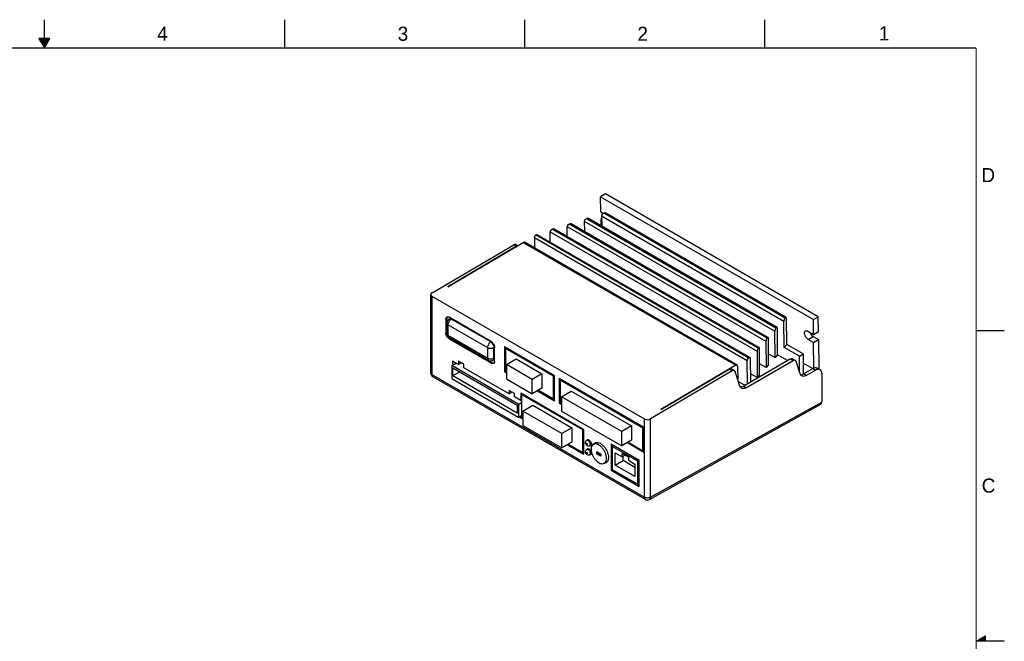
# Model space of a CAD drawing. Header units: inches. Extents: x 0 to 34, y 0 to 22.
# Tile 11 of 11: x 16.6 to 34, y 11 to 22. Entities that reach past the tile are written whole.
import ezdxf

# ---------------------------------------------------------------- set-up
doc = ezdxf.new("R2010")
doc.units = ezdxf.units.IN
doc.header["$LTSCALE"] = 1.87
doc.header["$MEASUREMENT"] = 0
doc.layers.get('0').update_dxf_attribs({"linetype": 'CONTINUOUS'})
doc.styles.add('TEXTSTYLE_2', font='txt')

msp = doc.modelspace()

# ---------------------------------------------------------------- linework, layer by layer
at = {"color": 2, "linetype": 'CONTINUOUS'}
for p, q in [((17, 21.5), (17, 22)), ((21.25, 22), (21.25, 21.5)), ((25.5, 22), (25.5, 21.5)), ((29.75, 22), (29.75, 21.5)), ((16.902, 21.67), (17, 21.5)), ((17.098, 21.67), (16.902, 21.67)), ((16.908, 21.66), (17.092, 21.66)), ((16.913, 21.65), (17.087, 21.65)), ((16.919, 21.64), (17.081, 21.64)), ((16.925, 21.63), (17.075, 21.63)), ((17, 21.5), (17.098, 21.67)), ((16.931, 21.62), (17.069, 21.62)), ((16.937, 21.61), (17.064, 21.61)), ((16.942, 21.6), (17.058, 21.6)), ((16.948, 21.59), (17.052, 21.59)), ((16.954, 21.58), (17.046, 21.58)), ((16.96, 21.57), (17.04, 21.57)), ((16.965, 21.56), (17.035, 21.56)), ((16.971, 21.55), (17.029, 21.55)), ((16.977, 21.54), (17.023, 21.54)), ((16.983, 21.53), (17.017, 21.53)), ((16.988, 21.52), (17.012, 21.52)), ((16.994, 21.51), (17.006, 21.51)), ((33.5, 16.5), (34, 16.5)), ((34, 11), (33.5, 11)), ((33.517, 11.01), (33.67, 11.01)), ((33.535, 11.02), (33.67, 11.02)), ((33.552, 11.03), (33.67, 11.03)), ((33.569, 11.04), (33.67, 11.04)), ((33.587, 11.05), (33.67, 11.05)), ((33.604, 11.06), (33.67, 11.06)), ((33.621, 11.07), (33.67, 11.07)), ((33.639, 11.08), (33.67, 11.08)), ((33.656, 11.09), (33.67, 11.09))]:
    msp.add_line(p, q, dxfattribs=at)
at = {"color": 7, "linetype": 'CONTINUOUS'}
for p, q in [((26.938, 18.917), (26.85, 18.865)), ((26.853, 18.601), (26.85, 18.865)), ((26.85, 18.865), (30.619, 16.69)), ((30.706, 16.741), (26.938, 18.917)), ((26.853, 18.601), (26.904, 18.571)), ((26.869, 18.529), (26.871, 18.342)), ((26.869, 18.529), (30.098, 16.665)), ((26.917, 18.575), (26.906, 18.572)), ((30.116, 16.718), (26.906, 18.572)), ((26.917, 18.575), (30.122, 16.724)), ((30.136, 16.73), (26.943, 18.574)), ((26.26, 18.155), (26.259, 18.339)), ((26.259, 18.339), (29.779, 16.307)), ((26.302, 18.385), (26.295, 18.383)), ((29.798, 16.36), (26.295, 18.383)), ((26.302, 18.385), (29.802, 16.365)), ((29.815, 16.37), (26.328, 18.384)), ((26.561, 18.433), (26.563, 18.248)), ((26.561, 18.433), (29.937, 16.484)), ((26.608, 18.48), (26.598, 18.476)), ((29.956, 16.537), (26.598, 18.476)), ((26.608, 18.48), (29.961, 16.544)), ((29.975, 16.55), (26.634, 18.478)), ((26.87, 18.474), (26.854, 18.465)), ((26.854, 18.465), (26.855, 18.351)), ((26.87, 18.455), (26.854, 18.465)), ((25.677, 18.142), (25.678, 17.957)), ((25.677, 18.142), (29.445, 15.966)), ((25.708, 18.192), (25.704, 18.19)), ((29.472, 16.014), (25.704, 18.19)), ((25.708, 18.192), (29.476, 16.016)), ((29.496, 16.018), (25.727, 18.194)), ((25.958, 18.061), (25.956, 18.246)), ((25.956, 18.246), (29.621, 16.13)), ((26, 18.291), (25.993, 18.289)), ((29.64, 16.183), (25.993, 18.289)), ((26, 18.291), (29.644, 16.188)), ((29.657, 16.193), (26.026, 18.29)), ((23.866, 17.166), (25.311, 18.017)), ((24.147, 17.273), (25.48, 18.058)), ((25.361, 17.988), (24.147, 17.273)), ((25.311, 18.017), (25.361, 17.988)), ((25.344, 18.024), (25.351, 18.022)), ((25.351, 18.022), (25.385, 18.002)), ((25.48, 18.058), (29.248, 15.882)), ((29.268, 15.884), (25.5, 18.06)), ((24.147, 17.273), (24.147, 17.273)), ((23.843, 15.747), (23.843, 17.133)), ((23.866, 15.715), (23.866, 17.101)), ((27.624, 14.931), (23.866, 17.101)), ((30.619, 16.69), (30.706, 16.741)), ((30.709, 16.481), (30.706, 16.741)), ((24.111, 16.7), (24.125, 16.708)), ((24.111, 16.7), (24.111, 16.448)), ((24.125, 16.457), (24.125, 16.708)), ((24.128, 16.44), (24.128, 16.632)), ((24.151, 16.408), (24.151, 16.6)), ((24.151, 16.6), (24.848, 16.198)), ((24.917, 16.299), (24.166, 16.732)), ((24.904, 16.294), (24.206, 16.697)), ((30.102, 16.199), (30.098, 16.665)), ((30.116, 16.718), (30.122, 16.724)), ((30.146, 16.249), (30.142, 16.714)), ((30.621, 16.429), (30.619, 16.69)), ((24.125, 16.457), (24.111, 16.448)), ((24.848, 16.006), (24.151, 16.408)), ((29.941, 16.019), (29.937, 16.484)), ((29.956, 16.537), (29.961, 16.544)), ((29.985, 16.068), (29.981, 16.533)), ((30.523, 16.485), (30.621, 16.429)), ((30.527, 16.34), (30.614, 16.392)), ((30.614, 16.392), (30.71, 16.337)), ((30.621, 16.429), (30.709, 16.481)), ((24.166, 16.352), (24.18, 16.36)), ((24.166, 16.352), (24.917, 15.919)), ((24.864, 15.969), (24.167, 16.372)), ((24.18, 16.36), (24.931, 15.927)), ((29.779, 16.307), (29.783, 15.842)), ((29.798, 16.36), (29.802, 16.365)), ((29.825, 15.889), (29.821, 16.354)), ((30.146, 16.249), (30.102, 16.199)), ((30.435, 16.082), (30.146, 16.249)), ((30.622, 16.285), (30.527, 16.34)), ((30.622, 16.285), (30.71, 16.337)), ((30.626, 15.833), (30.622, 16.285)), ((30.71, 16.337), (30.714, 15.816)), ((24.848, 16.198), (24.848, 16.006)), ((24.959, 16.006), (24.959, 16.198)), ((24.972, 15.951), (24.972, 16.203)), ((25.149, 16.206), (25.149, 15.768)), ((26.036, 15.694), (25.149, 16.206)), ((25.167, 16.177), (25.183, 16.186)), ((25.167, 16.177), (25.167, 15.779)), ((26.016, 15.687), (25.167, 16.177)), ((29.621, 16.13), (29.625, 15.665)), ((29.64, 16.183), (29.644, 16.188)), ((29.667, 15.712), (29.663, 16.177)), ((29.823, 16.087), (29.941, 16.019)), ((29.985, 16.068), (29.941, 16.019)), ((30.161, 15.966), (29.985, 16.068)), ((30.371, 16.044), (30.102, 16.199)), ((30.371, 16.044), (30.435, 16.082)), ((30.374, 15.764), (30.371, 16.044)), ((30.435, 16.082), (30.438, 15.728)), ((24.213, 15.876), (24.289, 15.92)), ((24.213, 15.876), (24.213, 15.647)), ((25.402, 15.189), (24.213, 15.876)), ((24.227, 15.956), (24.227, 15.884)), ((24.335, 15.894), (24.227, 15.956)), ((24.335, 15.953), (24.335, 15.894)), ((24.429, 15.899), (24.335, 15.953)), ((24.386, 15.924), (24.335, 15.894)), ((24.429, 15.839), (24.429, 15.899)), ((24.931, 15.927), (24.917, 15.919)), ((25.181, 15.893), (25.357, 15.994)), ((25.181, 15.893), (25.181, 15.639)), ((25.637, 15.63), (25.181, 15.893)), ((25.357, 15.994), (25.812, 15.731)), ((29.248, 15.882), (27.916, 15.097)), ((29.374, 15.512), (30.209, 15.994)), ((29.425, 15.483), (30.259, 15.965)), ((29.449, 15.555), (29.445, 15.966)), ((29.472, 16.014), (29.476, 16.016)), ((29.508, 15.589), (29.504, 16.001)), ((29.783, 15.842), (29.665, 15.91)), ((29.825, 15.889), (29.783, 15.842)), ((30.209, 15.994), (30.259, 15.965)), ((30.242, 16.001), (30.249, 15.998)), ((30.249, 15.998), (30.293, 15.973)), ((30.299, 15.969), (30.292, 15.972)), ((30.385, 15.729), (30.312, 15.951)), ((30.603, 15.823), (30.437, 15.918)), ((27.624, 13.545), (23.866, 15.715)), ((24.235, 15.692), (24.235, 15.834)), ((24.235, 15.834), (25.375, 15.176)), ((24.358, 15.763), (24.235, 15.692)), ((25.232, 15.376), (24.429, 15.839)), ((25.168, 15.778), (25.149, 15.768)), ((25.149, 15.768), (25.181, 15.749)), ((25.167, 15.779), (25.181, 15.771)), ((25.812, 15.731), (25.637, 15.63)), ((25.812, 15.731), (25.812, 15.477)), ((26.031, 15.697), (26.016, 15.687)), ((29.181, 15.783), (27.735, 14.932)), ((27.916, 15.097), (29.13, 15.812)), ((29.13, 15.812), (29.181, 15.783)), ((29.164, 15.819), (29.17, 15.816)), ((29.17, 15.816), (29.214, 15.791)), ((29.22, 15.787), (29.214, 15.79)), ((29.318, 15.512), (29.234, 15.769)), ((29.276, 15.866), (29.278, 15.634)), ((29.625, 15.665), (29.506, 15.733)), ((29.667, 15.712), (29.625, 15.665)), ((30.441, 15.729), (30.607, 15.825)), ((30.491, 15.7), (30.441, 15.729)), ((30.491, 15.7), (30.657, 15.796)), ((30.607, 15.825), (30.657, 15.796)), ((30.686, 15.833), (30.736, 15.804)), ((30.768, 15.732), (30.768, 15.231)), ((23.882, 15.679), (27.64, 13.509)), ((23.882, 15.679), (23.882, 15.679)), ((24.213, 15.647), (25.402, 14.96)), ((25.375, 15.034), (24.235, 15.692)), ((25.181, 15.639), (25.637, 15.376)), ((25.637, 15.376), (25.637, 15.63)), ((26.016, 15.29), (26.016, 15.687)), ((26.036, 15.255), (26.036, 15.694)), ((26.116, 15.648), (26.116, 15.209)), ((27.618, 14.78), (26.116, 15.648)), ((26.133, 15.617), (26.152, 15.627)), ((26.133, 15.617), (26.133, 15.216)), ((27.597, 14.771), (26.133, 15.617)), ((29.402, 15.528), (29.292, 15.591)), ((30.426, 15.687), (30.413, 15.693)), ((25.232, 15.435), (25.232, 15.376)), ((25.326, 15.381), (25.232, 15.435)), ((25.284, 15.406), (25.232, 15.376)), ((25.326, 15.321), (25.326, 15.381)), ((25.437, 15.386), (25.437, 15.257)), ((26.554, 14.741), (25.437, 15.386)), ((25.452, 15.362), (25.465, 15.37)), ((25.452, 15.362), (25.452, 14.961)), ((26.535, 14.737), (25.452, 15.362)), ((25.812, 15.477), (25.637, 15.376)), ((25.732, 15.431), (26.036, 15.255)), ((25.751, 15.442), (26.016, 15.29)), ((26.156, 15.325), (26.331, 15.426)), ((26.331, 15.426), (27.399, 14.81)), ((29.359, 15.47), (29.346, 15.476)), ((29.425, 15.483), (29.374, 15.512)), ((25.437, 15.257), (25.326, 15.321)), ((25.375, 15.176), (25.375, 15.034)), ((25.452, 15.218), (25.402, 15.189)), ((25.402, 14.96), (25.402, 15.189)), ((25.437, 15.257), (25.452, 15.266)), ((25.474, 15.072), (25.649, 15.174)), ((25.649, 15.174), (26.338, 14.776)), ((26.036, 15.301), (26.016, 15.29)), ((26.116, 15.209), (26.133, 15.219)), ((26.116, 15.209), (26.156, 15.187)), ((26.133, 15.216), (26.156, 15.203)), ((26.156, 15.325), (26.156, 15.071)), ((27.224, 14.708), (26.156, 15.325)), ((27.718, 13.508), (30.752, 15.195)), ((27.735, 13.545), (30.768, 15.231)), ((25.474, 15.072), (25.474, 14.818)), ((26.163, 14.674), (25.474, 15.072)), ((26.156, 15.071), (27.224, 14.454)), ((27.916, 15.097), (27.916, 15.097)), ((25.452, 14.989), (25.402, 14.96)), ((25.413, 14.967), (25.437, 14.953)), ((25.451, 14.962), (25.437, 14.953)), ((25.437, 14.952), (25.452, 14.961)), ((25.437, 14.953), (25.437, 14.952)), ((25.437, 14.952), (25.474, 14.931)), ((25.452, 14.961), (25.474, 14.948)), ((27.624, 14.931), (27.624, 13.545)), ((27.735, 13.545), (27.735, 14.932)), ((25.474, 14.818), (26.163, 14.421)), ((26.338, 14.776), (26.163, 14.674)), ((26.163, 14.421), (26.163, 14.674)), ((26.338, 14.776), (26.338, 14.522)), ((26.549, 14.744), (26.535, 14.737)), ((26.535, 14.336), (26.535, 14.737)), ((26.554, 14.308), (26.554, 14.741)), ((27.399, 14.81), (27.224, 14.708)), ((27.224, 14.454), (27.224, 14.708)), ((27.399, 14.81), (27.399, 14.556)), ((27.616, 14.782), (27.597, 14.771)), ((27.597, 14.37), (27.597, 14.771)), ((27.618, 14.342), (27.618, 14.78)), ((26.338, 14.522), (26.163, 14.421)), ((26.261, 14.477), (26.554, 14.308)), ((26.276, 14.485), (26.535, 14.336)), ((26.605, 14.55), (26.63, 14.565)), ((26.722, 14.482), (26.779, 14.515)), ((27.532, 14.197), (27.038, 14.483)), ((27.038, 14.483), (27.038, 14.022)), ((27.399, 14.556), (27.224, 14.454)), ((27.324, 14.512), (27.618, 14.342)), ((27.338, 14.52), (27.597, 14.37)), ((26.554, 14.346), (26.535, 14.336)), ((26.605, 14.39), (26.629, 14.404)), ((26.659, 14.456), (26.683, 14.471)), ((26.659, 14.296), (26.684, 14.31)), ((26.782, 14.354), (26.857, 14.311)), ((26.782, 14.316), (26.782, 14.354)), ((26.782, 14.316), (26.81, 14.332)), ((26.857, 14.273), (26.782, 14.316)), ((26.81, 14.338), (26.81, 14.332)), ((26.81, 14.332), (26.857, 14.305)), ((26.857, 14.311), (26.857, 14.273)), ((27.057, 14.445), (27.08, 14.458)), ((27.511, 14.183), (27.057, 14.445)), ((27.057, 14.445), (27.057, 14.037)), ((27.109, 14.333), (27.231, 14.263)), ((27.109, 14.113), (27.109, 14.333)), ((27.231, 14.322), (27.343, 14.258)), ((27.231, 14.263), (27.231, 14.322)), ((27.618, 14.382), (27.597, 14.37)), ((26.914, 14.148), (26.973, 14.182)), ((27.109, 14.113), (27.248, 14.194)), ((27.283, 14.293), (27.231, 14.263)), ((27.248, 14.194), (27.248, 14.273)), ((27.457, 14.073), (27.248, 14.194)), ((27.343, 14.258), (27.343, 14.199)), ((27.343, 14.199), (27.457, 14.132)), ((27.457, 14.132), (27.457, 13.912)), ((27.532, 14.195), (27.511, 14.183)), ((27.511, 13.774), (27.511, 14.183)), ((27.532, 13.737), (27.532, 14.197)), ((27.038, 14.022), (27.06, 14.035)), ((27.038, 14.022), (27.532, 13.737)), ((27.057, 14.037), (27.511, 13.774)), ((27.457, 13.912), (27.109, 14.113)), ((27.532, 13.787), (27.511, 13.774)), ((27.64, 13.509), (27.64, 13.509)), ((27.718, 13.508), (27.718, 13.508))]:
    msp.add_line(p, q, dxfattribs=at)
at = {"color": 7, "linetype": 'CONTINUOUS', "const_width": 0.02}
for points in [[(33.5, 21.5), (0.5, 21.5)], [(33.5, 0.5), (33.5, 21.5)]]:
    msp.add_lwpolyline(points, dxfattribs=at)
at = {"color": 7, "linetype": 'CONTINUOUS'}
for centre, radius, start, end in [((25.395, 17.932), 0.0659, 115.5093, 120.5414), ((24.206, 16.632), 0.0787, 120.0016, 180), ((24.234, 16.461), 0.11, 191.5625, 195.8442), ((30.654, 16.464), 0.0823, 239.9919, 241.5897), ((24.218, 16.436), 0.0988, 228.4456, 232.2862), ((24.24, 16.454), 0.112, 222.6782, 228.4077), ((24.864, 16.225), 0.08, 54.8729, 59.9258), ((24.826, 16.185), 0.135, 25.1278, 29.1115), ((30.566, 16.413), 0.0823, 239.9919, 241.5897), ((24.904, 16.038), 0.0787, 239.9984, 300.0016), ((24.956, 15.95), 0.0302, 275.1447, 282.4837), ((30.391, 15.786), 0.0716, 270.4411, 273.4136), ((30.369, 15.854), 0.144, 298.6326, 300.0056), ((29.325, 15.569), 0.0716, 270.4411, 273.4136), ((26.627, 14.512), 0.0445, 122.6467, 133.8151), ((26.627, 14.512), 0.0439, 119.9389, 122.6067), ((26.626, 14.546), 0.0199, 119.9492, 129.4832), ((26.792, 14.436), 0.086, 146.9671, 148.6415), ((26.627, 14.352), 0.0439, 119.9389, 122.6067), ((26.626, 14.385), 0.0199, 119.9492, 129.4832), ((26.91, 14.231), 0.0847, 272.5665, 273.1458), ((27.68, 13.577), 0.0787, 239.9983, 299.0893)]:
    msp.add_arc(centre, radius, start, end, dxfattribs=at)
for centre, major_axis, ratio, start_param, end_param in [((26.906, 18.54), (0.0319, 0.0253), 0.706136, 1.067905, 2.638701), ((26.917, 18.543), (0.0319, 0.0253), 0.706136, 0.282507, 1.067905), ((26.295, 18.351), (0.0319, 0.0253), 0.706136, 7.35109, 8.921886), ((26.303, 18.353), (0.0319, 0.0253), 0.706136, 0.282507, 1.067905), ((26.598, 18.444), (0.0319, 0.0253), 0.706136, 1.067905, 2.638701), ((26.609, 18.448), (0.0319, 0.0253), 0.706136, 0.282507, 1.067905), ((25.993, 18.257), (0.0319, 0.0253), 0.706136, 7.35109, 8.921886), ((26, 18.259), (0.0319, 0.0253), 0.706136, 0.282507, 1.067905), ((23.921, 17.134), (0.0787, 0.0007), 0.583265, 8.634157, 10.204953), ((30.117, 16.686), (0.0123, 0.0382), 0.383139, 0.713217, 2.284013), ((30.123, 16.692), (0.0123, 0.0382), 0.383139, 5.425606, 6.996402), ((29.956, 16.506), (0.0123, 0.0382), 0.383139, 0.713217, 2.284013), ((29.962, 16.512), (0.0123, 0.0382), 0.383139, 5.425606, 6.996402), ((29.798, 16.328), (0.0123, 0.0382), 0.383139, 6.996402, 8.567198), ((29.802, 16.333), (0.0123, 0.0382), 0.383139, 5.425606, 6.996402), ((29.64, 16.151), (0.0123, 0.0382), 0.383139, 6.996402, 8.567198), ((29.644, 16.156), (0.0123, 0.0382), 0.383139, 5.425606, 6.996402), ((30.713, 15.264), (-0.0394, 0.0682), 0.577332, -3.141471, -2.356072), ((27.68, 14.964), (0.0787, 0.0007), 0.583265, 3.921768, 5.492564)]:
    msp.add_ellipse(centre, major_axis=major_axis, ratio=ratio, start_param=start_param, end_param=end_param, dxfattribs=at)
for points, knots in [([(25.677, 18.142), (25.677, 18.146), (25.678, 18.156), (25.682, 18.165), (25.685, 18.169)], [0, 0, 0, 0, 0.474723, 1, 1, 1, 1]), ([(25.685, 18.169), (25.687, 18.173), (25.693, 18.181), (25.7, 18.188), (25.704, 18.19)], [0, 0, 0, 0, 0.524007, 1, 1, 1, 1]), ([(25.708, 18.192), (25.709, 18.193), (25.713, 18.195), (25.718, 18.196), (25.722, 18.196)], [0, 0, 0, 0, 0.279135, 1, 1, 1, 1]), ([(25.311, 18.017), (25.314, 18.019), (25.324, 18.024), (25.336, 18.026), (25.344, 18.024)], [0, 0, 0, 0, 0.286086, 1, 1, 1, 1]), ([(25.48, 18.058), (25.482, 18.059), (25.488, 18.062), (25.495, 18.062), (25.5, 18.06)], [0, 0, 0, 0, 0.294214, 1, 1, 1, 1]), ([(24.111, 16.7), (24.111, 16.708), (24.113, 16.722), (24.122, 16.733), (24.127, 16.736)], [0, 0, 0, 0, 0.550642, 1, 1, 1, 1]), ([(24.131, 16.735), (24.13, 16.733), (24.126, 16.725), (24.125, 16.715), (24.125, 16.708)], [0, 0, 0, 0, 0.225993, 1, 1, 1, 1]), ([(24.127, 16.736), (24.128, 16.737), (24.132, 16.739), (24.137, 16.74), (24.14, 16.74)], [0, 0, 0, 0, 0.243966, 1, 1, 1, 1]), ([(24.128, 16.632), (24.128, 16.626), (24.133, 16.612), (24.144, 16.604), (24.151, 16.6)], [0, 0, 0, 0, 0.449251, 1, 1, 1, 1]), ([(24.14, 16.74), (24.142, 16.74), (24.152, 16.739), (24.16, 16.736), (24.166, 16.732)], [0, 0, 0, 0, 0.225991, 1, 1, 1, 1]), ([(24.151, 16.6), (24.151, 16.609), (24.154, 16.628), (24.162, 16.646), (24.167, 16.655)], [0, 0, 0, 0, 0.474429, 1, 1, 1, 1]), ([(24.167, 16.7), (24.172, 16.703), (24.187, 16.706), (24.2, 16.7), (24.206, 16.697)], [0, 0, 0, 0, 0.449197, 1, 1, 1, 1]), ([(24.167, 16.655), (24.172, 16.664), (24.183, 16.679), (24.198, 16.692), (24.206, 16.697)], [0, 0, 0, 0, 0.525545, 1, 1, 1, 1]), ([(24.127, 16.394), (24.122, 16.402), (24.114, 16.42), (24.111, 16.439), (24.111, 16.448)], [0, 0, 0, 0, 0.525506, 1, 1, 1, 1]), ([(24.125, 16.457), (24.125, 16.455), (24.125, 16.449), (24.126, 16.443), (24.127, 16.439)], [0, 0, 0, 0, 0.239086, 1, 1, 1, 1]), ([(24.152, 16.363), (24.15, 16.365), (24.14, 16.374), (24.132, 16.385), (24.127, 16.394)], [0, 0, 0, 0, 0.240487, 1, 1, 1, 1]), ([(24.151, 16.408), (24.144, 16.412), (24.133, 16.42), (24.128, 16.434), (24.128, 16.44)], [0, 0, 0, 0, 0.550749, 1, 1, 1, 1]), ([(24.167, 16.372), (24.162, 16.375), (24.153, 16.387), (24.151, 16.401), (24.151, 16.408)], [0, 0, 0, 0, 0.449242, 1, 1, 1, 1]), ([(30.525, 16.341), (30.511, 16.349), (30.493, 16.367), (30.476, 16.395), (30.466, 16.418), (30.461, 16.441), (30.461, 16.462), (30.467, 16.479), (30.475, 16.487), (30.479, 16.49)], [0, 0, 0, 0, 0.270336, 0.418179, 0.563118, 0.69717, 0.814494, 0.913613, 1, 1, 1, 1]), ([(30.479, 16.49), (30.482, 16.491), (30.489, 16.494), (30.504, 16.494), (30.516, 16.489), (30.523, 16.485)], [0, 0, 0, 0, 0.217373, 0.450712, 1, 1, 1, 1]), ([(30.556, 16.466), (30.561, 16.451), (30.576, 16.423), (30.599, 16.4), (30.612, 16.393)], [0, 0, 0, 0, 0.520641, 1, 1, 1, 1]), ([(24.166, 16.352), (24.166, 16.353), (24.162, 16.354), (24.159, 16.357), (24.157, 16.358)], [0, 0, 0, 0, 0.242464, 1, 1, 1, 1]), ([(24.166, 16.371), (24.167, 16.37), (24.172, 16.366), (24.177, 16.362), (24.18, 16.36)], [0, 0, 0, 0, 0.260563, 1, 1, 1, 1]), ([(24.864, 16.252), (24.859, 16.244), (24.851, 16.226), (24.848, 16.207), (24.848, 16.198)], [0, 0, 0, 0, 0.525571, 1, 1, 1, 1]), ([(24.904, 16.294), (24.896, 16.289), (24.881, 16.277), (24.869, 16.261), (24.864, 16.252)], [0, 0, 0, 0, 0.474427, 1, 1, 1, 1]), ([(24.91, 16.29), (24.91, 16.29), (24.914, 16.287), (24.918, 16.284), (24.92, 16.282)], [0, 0, 0, 0, 0.242851, 1, 1, 1, 1]), ([(24.917, 16.299), (24.925, 16.295), (24.94, 16.282), (24.951, 16.266), (24.956, 16.258)], [0, 0, 0, 0, 0.474501, 1, 1, 1, 1]), ([(24.92, 16.282), (24.922, 16.279), (24.932, 16.27), (24.939, 16.259), (24.944, 16.251)], [0, 0, 0, 0, 0.241849, 1, 1, 1, 1]), ([(24.948, 16.242), (24.95, 16.238), (24.956, 16.224), (24.959, 16.209), (24.959, 16.198)], [0, 0, 0, 0, 0.267299, 1, 1, 1, 1]), ([(24.956, 16.258), (24.961, 16.249), (24.969, 16.231), (24.972, 16.212), (24.972, 16.203)], [0, 0, 0, 0, 0.525506, 1, 1, 1, 1]), ([(24.848, 16.198), (24.856, 16.193), (24.874, 16.186), (24.893, 16.184), (24.904, 16.184)], [0, 0, 0, 0, 0.474435, 1, 1, 1, 1]), ([(24.904, 16.184), (24.914, 16.184), (24.933, 16.186), (24.951, 16.193), (24.959, 16.198)], [0, 0, 0, 0, 0.525545, 1, 1, 1, 1]), ([(24.904, 15.992), (24.893, 15.992), (24.874, 15.994), (24.856, 16.001), (24.848, 16.006)], [0, 0, 0, 0, 0.525565, 1, 1, 1, 1]), ([(24.848, 16.006), (24.848, 15.998), (24.85, 15.984), (24.859, 15.973), (24.864, 15.969)], [0, 0, 0, 0, 0.550756, 1, 1, 1, 1]), ([(24.959, 16.006), (24.951, 16.001), (24.933, 15.994), (24.914, 15.992), (24.904, 15.992)], [0, 0, 0, 0, 0.474427, 1, 1, 1, 1]), ([(24.956, 15.915), (24.951, 15.912), (24.936, 15.91), (24.923, 15.915), (24.917, 15.919)], [0, 0, 0, 0, 0.449353, 1, 1, 1, 1]), ([(24.931, 15.927), (24.933, 15.926), (24.942, 15.921), (24.952, 15.919), (24.959, 15.919)], [0, 0, 0, 0, 0.279644, 1, 1, 1, 1]), ([(24.959, 16.006), (24.959, 15.998), (24.957, 15.984), (24.948, 15.973), (24.943, 15.969)], [0, 0, 0, 0, 0.550716, 1, 1, 1, 1]), ([(24.965, 15.923), (24.964, 15.922), (24.962, 15.919), (24.959, 15.916), (24.956, 15.915)], [0, 0, 0, 0, 0.257913, 1, 1, 1, 1]), ([(24.972, 15.951), (24.972, 15.948), (24.972, 15.939), (24.969, 15.929), (24.965, 15.923)], [0, 0, 0, 0, 0.279645, 1, 1, 1, 1]), ([(29.268, 15.884), (29.267, 15.885), (29.26, 15.887), (29.253, 15.885), (29.248, 15.882)], [0, 0, 0, 0, 0.220631, 1, 1, 1, 1]), ([(29.276, 15.866), (29.276, 15.87), (29.275, 15.877), (29.271, 15.883), (29.268, 15.884)], [0, 0, 0, 0, 0.548563, 1, 1, 1, 1]), ([(29.453, 15.993), (29.45, 15.989), (29.447, 15.98), (29.445, 15.97), (29.445, 15.966)], [0, 0, 0, 0, 0.525277, 1, 1, 1, 1]), ([(29.472, 16.014), (29.469, 16.012), (29.461, 16.005), (29.455, 15.998), (29.453, 15.993)], [0, 0, 0, 0, 0.475993, 1, 1, 1, 1]), ([(29.496, 16.018), (29.494, 16.019), (29.488, 16.021), (29.48, 16.019), (29.476, 16.016)], [0, 0, 0, 0, 0.220631, 1, 1, 1, 1]), ([(29.504, 16.001), (29.504, 16.004), (29.503, 16.011), (29.498, 16.017), (29.496, 16.018)], [0, 0, 0, 0, 0.548563, 1, 1, 1, 1]), ([(30.209, 15.994), (30.212, 15.996), (30.222, 16.001), (30.234, 16.003), (30.242, 16.001)], [0, 0, 0, 0, 0.285815, 1, 1, 1, 1]), ([(30.282, 15.973), (30.28, 15.973), (30.272, 15.972), (30.265, 15.968), (30.259, 15.965)], [0, 0, 0, 0, 0.229299, 1, 1, 1, 1]), ([(30.292, 15.972), (30.291, 15.972), (30.288, 15.973), (30.285, 15.973), (30.282, 15.973)], [0, 0, 0, 0, 0.241688, 1, 1, 1, 1]), ([(30.312, 15.951), (30.311, 15.955), (30.308, 15.962), (30.302, 15.967), (30.299, 15.969)], [0, 0, 0, 0, 0.52325, 1, 1, 1, 1]), ([(23.866, 15.715), (23.859, 15.719), (23.848, 15.727), (23.843, 15.741), (23.843, 15.747)], [0, 0, 0, 0, 0.550749, 1, 1, 1, 1]), ([(23.882, 15.679), (23.877, 15.682), (23.868, 15.694), (23.866, 15.707), (23.866, 15.715)], [0, 0, 0, 0, 0.449534, 1, 1, 1, 1]), ([(29.13, 15.812), (29.133, 15.814), (29.143, 15.819), (29.156, 15.821), (29.164, 15.819)], [0, 0, 0, 0, 0.286086, 1, 1, 1, 1]), ([(29.204, 15.791), (29.202, 15.791), (29.194, 15.79), (29.186, 15.786), (29.181, 15.783)], [0, 0, 0, 0, 0.229149, 1, 1, 1, 1]), ([(29.214, 15.79), (29.213, 15.79), (29.21, 15.791), (29.206, 15.791), (29.204, 15.791)], [0, 0, 0, 0, 0.241471, 1, 1, 1, 1]), ([(29.234, 15.769), (29.233, 15.773), (29.229, 15.78), (29.224, 15.785), (29.22, 15.787)], [0, 0, 0, 0, 0.523241, 1, 1, 1, 1]), ([(30.413, 15.693), (30.406, 15.696), (30.395, 15.707), (30.388, 15.721), (30.385, 15.729)], [0, 0, 0, 0, 0.476089, 1, 1, 1, 1]), ([(30.396, 15.714), (30.399, 15.714), (30.414, 15.716), (30.428, 15.722), (30.438, 15.728)], [0, 0, 0, 0, 0.230025, 1, 1, 1, 1]), ([(30.491, 15.7), (30.481, 15.694), (30.459, 15.685), (30.436, 15.685), (30.426, 15.687)], [0, 0, 0, 0, 0.543832, 1, 1, 1, 1]), ([(30.607, 15.825), (30.614, 15.829), (30.628, 15.836), (30.649, 15.841), (30.669, 15.84), (30.681, 15.836), (30.686, 15.833)], [0, 0, 0, 0, 0.289635, 0.548956, 0.782256, 1, 1, 1, 1]), ([(30.736, 15.804), (30.731, 15.807), (30.719, 15.811), (30.699, 15.812), (30.678, 15.807), (30.664, 15.8), (30.657, 15.796)], [0, 0, 0, 0, 0.217744, 0.451044, 0.710365, 1, 1, 1, 1]), ([(30.768, 15.732), (30.768, 15.74), (30.767, 15.755), (30.761, 15.776), (30.751, 15.793), (30.741, 15.801), (30.736, 15.804)], [0, 0, 0, 0, 0.289632, 0.54895, 0.78225, 1, 1, 1, 1]), ([(29.346, 15.476), (29.339, 15.479), (29.328, 15.49), (29.321, 15.504), (29.318, 15.512)], [0, 0, 0, 0, 0.476089, 1, 1, 1, 1]), ([(29.329, 15.497), (29.333, 15.497), (29.349, 15.5), (29.364, 15.506), (29.374, 15.512)], [0, 0, 0, 0, 0.228773, 1, 1, 1, 1]), ([(29.425, 15.483), (29.414, 15.477), (29.393, 15.468), (29.369, 15.467), (29.359, 15.47)], [0, 0, 0, 0, 0.543832, 1, 1, 1, 1]), ([(26.582, 14.509), (26.582, 14.516), (26.584, 14.529), (26.592, 14.54), (26.596, 14.544)], [0, 0, 0, 0, 0.499453, 1, 1, 1, 1]), ([(26.594, 14.493), (26.594, 14.495), (26.594, 14.497), (26.596, 14.501), (26.6, 14.501), (26.604, 14.5), (26.608, 14.496), (26.613, 14.49), (26.615, 14.485), (26.615, 14.481)], [0, 0, 0, 0, 0.114047, 0.207735, 0.301012, 0.415621, 0.554673, 0.708584, 1, 1, 1, 1]), ([(26.615, 14.481), (26.615, 14.48), (26.614, 14.477), (26.612, 14.474), (26.608, 14.473), (26.604, 14.475), (26.6, 14.478), (26.595, 14.484), (26.594, 14.49), (26.594, 14.493)], [0, 0, 0, 0, 0.114047, 0.207735, 0.301012, 0.415621, 0.554673, 0.708584, 1, 1, 1, 1]), ([(26.67, 14.481), (26.67, 14.491), (26.665, 14.511), (26.651, 14.532), (26.636, 14.545), (26.625, 14.551), (26.614, 14.554), (26.607, 14.552), (26.605, 14.55)], [0, 0, 0, 0, 0.269905, 0.561344, 0.695478, 0.81315, 0.912863, 1, 1, 1, 1]), ([(26.607, 14.552), (26.607, 14.553), (26.609, 14.556), (26.611, 14.559), (26.613, 14.561)], [0, 0, 0, 0, 0.264502, 1, 1, 1, 1]), ([(26.616, 14.563), (26.619, 14.564), (26.626, 14.566), (26.638, 14.564), (26.65, 14.557), (26.666, 14.543), (26.681, 14.52), (26.687, 14.498), (26.687, 14.488)], [0, 0, 0, 0, 0.087133, 0.1868, 0.304455, 0.438589, 0.730026, 1, 1, 1, 1]), ([(26.668, 14.467), (26.668, 14.468), (26.67, 14.473), (26.67, 14.478), (26.67, 14.481)], [0, 0, 0, 0, 0.232181, 1, 1, 1, 1]), ([(26.687, 14.488), (26.687, 14.482), (26.686, 14.471), (26.679, 14.463), (26.675, 14.461)], [0, 0, 0, 0, 0.550829, 1, 1, 1, 1]), ([(26.722, 14.482), (26.713, 14.477), (26.696, 14.461), (26.688, 14.439), (26.685, 14.428)], [0, 0, 0, 0, 0.469801, 1, 1, 1, 1]), ([(26.72, 14.483), (26.722, 14.486), (26.728, 14.495), (26.737, 14.503), (26.745, 14.507)], [0, 0, 0, 0, 0.259109, 1, 1, 1, 1]), ([(26.954, 14.236), (26.954, 14.253), (26.95, 14.287), (26.932, 14.338), (26.906, 14.387), (26.872, 14.43), (26.834, 14.464), (26.794, 14.486), (26.755, 14.494), (26.731, 14.487), (26.722, 14.482)], [0, 0, 0, 0, 0.128821, 0.270576, 0.417889, 0.562389, 0.696209, 0.813608, 0.913085, 1, 1, 1, 1]), ([(26.745, 14.507), (26.75, 14.51), (26.761, 14.514), (26.786, 14.518), (26.821, 14.511), (26.863, 14.488), (26.903, 14.453), (26.938, 14.407), (26.966, 14.356), (26.984, 14.302), (26.989, 14.266), (26.989, 14.249)], [0, 0, 0, 0, 0.042875, 0.087521, 0.18692, 0.30424, 0.437997, 0.58242, 0.729627, 0.871268, 1, 1, 1, 1]), ([(26.582, 14.349), (26.582, 14.357), (26.585, 14.373), (26.596, 14.385), (26.603, 14.389)], [0, 0, 0, 0, 0.499457, 1, 1, 1, 1]), ([(26.594, 14.333), (26.594, 14.334), (26.594, 14.337), (26.596, 14.34), (26.6, 14.341), (26.604, 14.339), (26.608, 14.336), (26.613, 14.33), (26.615, 14.324), (26.615, 14.321)], [0, 0, 0, 0, 0.114047, 0.207735, 0.301012, 0.415621, 0.554673, 0.708584, 1, 1, 1, 1]), ([(26.615, 14.321), (26.615, 14.319), (26.614, 14.317), (26.612, 14.314), (26.608, 14.313), (26.604, 14.315), (26.6, 14.318), (26.595, 14.324), (26.594, 14.329), (26.594, 14.333)], [0, 0, 0, 0, 0.114047, 0.207735, 0.301012, 0.415621, 0.554673, 0.708584, 1, 1, 1, 1]), ([(26.659, 14.456), (26.654, 14.454), (26.644, 14.45), (26.622, 14.45), (26.607, 14.459), (26.6, 14.467)], [0, 0, 0, 0, 0.251638, 0.502918, 1, 1, 1, 1]), ([(26.659, 14.296), (26.654, 14.293), (26.644, 14.29), (26.622, 14.29), (26.607, 14.299), (26.6, 14.306)], [0, 0, 0, 0, 0.251638, 0.502918, 1, 1, 1, 1]), ([(26.67, 14.321), (26.67, 14.33), (26.665, 14.351), (26.651, 14.372), (26.636, 14.385), (26.625, 14.391), (26.614, 14.393), (26.607, 14.391), (26.605, 14.39)], [0, 0, 0, 0, 0.269905, 0.561344, 0.695478, 0.81315, 0.912863, 1, 1, 1, 1]), ([(26.607, 14.392), (26.607, 14.392), (26.609, 14.396), (26.611, 14.398), (26.613, 14.4)], [0, 0, 0, 0, 0.263649, 1, 1, 1, 1]), ([(26.616, 14.402), (26.619, 14.404), (26.628, 14.406), (26.641, 14.402), (26.654, 14.394), (26.662, 14.386), (26.666, 14.382)], [0, 0, 0, 0, 0.194555, 0.421425, 0.692271, 1, 1, 1, 1]), ([(26.659, 14.456), (26.66, 14.457), (26.664, 14.46), (26.666, 14.464), (26.668, 14.467)], [0, 0, 0, 0, 0.239144, 1, 1, 1, 1]), ([(26.659, 14.296), (26.66, 14.297), (26.664, 14.299), (26.666, 14.303), (26.668, 14.307)], [0, 0, 0, 0, 0.239144, 1, 1, 1, 1]), ([(26.675, 14.3), (26.674, 14.299), (26.67, 14.297), (26.666, 14.297), (26.662, 14.297)], [0, 0, 0, 0, 0.241729, 1, 1, 1, 1]), ([(26.675, 14.461), (26.674, 14.46), (26.67, 14.458), (26.666, 14.458), (26.663, 14.458)], [0, 0, 0, 0, 0.242073, 1, 1, 1, 1]), ([(26.666, 14.382), (26.672, 14.374), (26.682, 14.356), (26.687, 14.336), (26.687, 14.327)], [0, 0, 0, 0, 0.522152, 1, 1, 1, 1]), ([(26.668, 14.307), (26.668, 14.308), (26.67, 14.312), (26.67, 14.317), (26.67, 14.321)], [0, 0, 0, 0, 0.232181, 1, 1, 1, 1]), ([(26.687, 14.327), (26.687, 14.321), (26.686, 14.311), (26.679, 14.302), (26.675, 14.3)], [0, 0, 0, 0, 0.550829, 1, 1, 1, 1]), ([(26.685, 14.428), (26.685, 14.425), (26.682, 14.414), (26.682, 14.402), (26.682, 14.394)], [0, 0, 0, 0, 0.238346, 1, 1, 1, 1]), ([(26.682, 14.394), (26.682, 14.377), (26.686, 14.343), (26.704, 14.292), (26.73, 14.243), (26.764, 14.2), (26.802, 14.166), (26.842, 14.144), (26.88, 14.136), (26.905, 14.143), (26.914, 14.148)], [0, 0, 0, 0, 0.128821, 0.270576, 0.417889, 0.562389, 0.696209, 0.813608, 0.913085, 1, 1, 1, 1]), ([(26.914, 14.148), (26.921, 14.152), (26.933, 14.162), (26.945, 14.183), (26.953, 14.208), (26.954, 14.227), (26.954, 14.236)], [0, 0, 0, 0, 0.217845, 0.450994, 0.710227, 1, 1, 1, 1]), ([(26.947, 14.156), (26.943, 14.153), (26.936, 14.15), (26.929, 14.149), (26.927, 14.148)], [0, 0, 0, 0, 0.746119, 1, 1, 1, 1]), ([(26.989, 14.249), (26.989, 14.238), (26.988, 14.219), (26.98, 14.192), (26.966, 14.17), (26.954, 14.16), (26.947, 14.156)], [0, 0, 0, 0, 0.289755, 0.548978, 0.782152, 1, 1, 1, 1]), ([(27.624, 13.545), (27.624, 13.537), (27.626, 13.524), (27.635, 13.512), (27.64, 13.509)], [0, 0, 0, 0, 0.550466, 1, 1, 1, 1]), ([(27.68, 13.532), (27.67, 13.532), (27.65, 13.534), (27.632, 13.54), (27.624, 13.545)], [0, 0, 0, 0, 0.525565, 1, 1, 1, 1]), ([(27.735, 13.545), (27.727, 13.54), (27.709, 13.534), (27.69, 13.532), (27.68, 13.532)], [0, 0, 0, 0, 0.474427, 1, 1, 1, 1]), ([(27.718, 13.508), (27.724, 13.512), (27.733, 13.523), (27.735, 13.537), (27.735, 13.545)], [0, 0, 0, 0, 0.450842, 1, 1, 1, 1])]:
    msp.add_open_spline(points, degree=3, knots=knots, dxfattribs=at)
for points in [[(25.722, 18.196), (25.724, 18.196), (25.726, 18.195), (25.727, 18.194)], [(24.135, 16.739), (24.133, 16.738), (24.132, 16.736), (24.131, 16.735)], [(24.128, 16.44), (24.128, 16.426), (24.132, 16.411), (24.139, 16.399)], [(24.139, 16.399), (24.146, 16.388), (24.156, 16.379), (24.167, 16.372)], [(23.843, 15.747), (23.843, 15.733), (23.847, 15.718), (23.854, 15.706)], [(23.854, 15.706), (23.861, 15.695), (23.871, 15.685), (23.882, 15.679)], [(26.586, 14.489), (26.583, 14.496), (26.582, 14.503), (26.582, 14.509)], [(26.6, 14.467), (26.594, 14.473), (26.589, 14.481), (26.586, 14.489)], [(26.586, 14.329), (26.583, 14.335), (26.582, 14.342), (26.582, 14.349)], [(26.6, 14.306), (26.594, 14.313), (26.589, 14.32), (26.586, 14.329)], [(26.927, 14.148), (26.923, 14.147), (26.919, 14.147), (26.915, 14.146)]]:
    msp.add_open_spline(points, degree=3, dxfattribs=at)

# ---------------------------------------------------------------- texts
at = {"color": 2, "linetype": 'CONTINUOUS', "char_height": 0.25, "width": 0.25, "attachment_point": 1, "line_spacing_factor": 0.9, "style": 'TEXTSTYLE_2'}
for s, insert in [('4', (18.998, 21.878)), ('3', (23.257, 21.876)), ('2', (27.503, 21.876)), ('1', (31.778, 21.883)), ('D', (33.595, 19.374)), ('C', (33.6, 13.877))]:
    msp.add_mtext(s, dxfattribs=dict(at, insert=insert))

doc.saveas('drawing.dxf')
